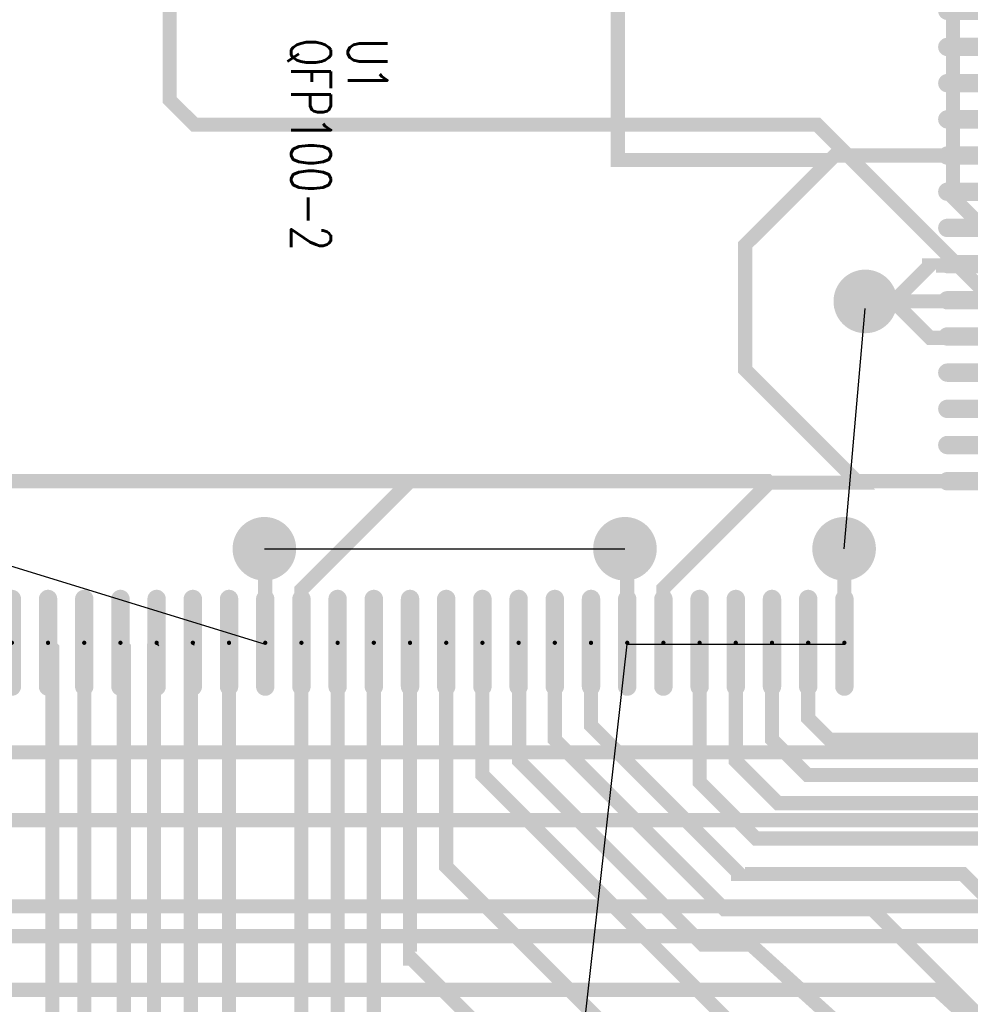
# Model space of a CAD drawing. Extents: x 22 to 3079, y -510 to 5425.
# Tile 6 of 15: x 1042 to 1714, y 2498 to 3194. Entities that reach past the tile are written whole.
import ezdxf

# ---------------------------------------------------------------- set-up
doc = ezdxf.new("R2010")
doc.units = 0
for name, pattern in [('TRACK1', [2, 1, 1]), ('TRACK10', [2, 1, 1]), ('TRACK113', [2, 1, 1]), ('TRACK114', [2, 1, 1]), ('TRACK158', [2, 1, 1]), ('TRACK162', [2, 1, 1]), ('TRACK163', [2, 1, 1]), ('TRACK164', [2, 1, 1]), ('TRACK165', [2, 1, 1]), ('TRACK187', [2, 1, 1]), ('TRACK2', [2, 1, 1]), ('TRACK204', [2, 1, 1]), ('TRACK205', [2, 1, 1]), ('TRACK206', [2, 1, 1]), ('TRACK207', [2, 1, 1]), ('TRACK208', [2, 1, 1]), ('TRACK209', [2, 1, 1]), ('TRACK210', [2, 1, 1]), ('TRACK214', [2, 1, 1]), ('TRACK216', [2, 1, 1]), ('TRACK217', [2, 1, 1]), ('TRACK218', [2, 1, 1]), ('TRACK219', [2, 1, 1]), ('TRACK220', [2, 1, 1]), ('TRACK221', [2, 1, 1]), ('TRACK222', [2, 1, 1]), ('TRACK226', [2, 1, 1]), ('TRACK249', [2, 1, 1]), ('TRACK254', [2, 1, 1]), ('TRACK255', [2, 1, 1]), ('TRACK269', [2, 1, 1]), ('TRACK277', [2, 1, 1]), ('TRACK323', [2, 1, 1]), ('TRACK324', [2, 1, 1]), ('TRACK345', [2, 1, 1]), ('TRACK349', [2, 1, 1]), ('TRACK35', [2, 1, 1]), ('TRACK37', [2, 1, 1]), ('TRACK56', [2, 1, 1])]:
    doc.linetypes.add(name, pattern=pattern)
for name, color, linetype in [('CONNECTION', 202, 'CONTINUOUS'), ('DRIL_PLTE_THRU', 12, 'CONTINUOUS'), ('PADS_BOTTOM04', 152, 'CONTINUOUS'), ('PADS_INNER', 1, 'CONTINUOUS'), ('PADS_TOP01', 1, 'CONTINUOUS'), ('PART_NAME_TOP', 52, 'CONTINUOUS'), ('PART_TOP', 132, 'CONTINUOUS'), ('REFDES', 132, 'CONTINUOUS'), ('TRACK01', 1, 'CONTINUOUS'), ('TRACK03', 5, 'CONTINUOUS'), ('VIA', 1, 'CONTINUOUS')]:
    doc.layers.add(name, color=color, linetype=linetype)
doc.styles.add('W5', font='simplex', dxfattribs={"width": 0.75})

# ---------------------------------------------------------------- blocks, each defined once
blk = doc.blocks.new('PADS_BLOCK_UNUSED8')
at = {"layer": 'DRIL_PLTE_THRU', "const_width": 1.5}
blk.add_lwpolyline([(0, -0.75, 1), (0, 0.75, 1)], format="xyb", close=True, dxfattribs=at)
at = {"layer": 'PADS_BOTTOM04'}
blk.add_lwpolyline([(0, 0, 1), (0, 0, 1)], format="xyb", close=True, dxfattribs=at)
at = {"layer": 'PADS_INNER'}
blk.add_lwpolyline([(0, 0, 1), (0, 0, 1)], format="xyb", close=True, dxfattribs=at)
at = {"layer": 'PADS_TOP01', "const_width": 6.5}
blk.add_lwpolyline([(-31, -3.25), (31, -3.25, 1), (31, 3.25), (-31, 3.25, 1)], format="xyb", close=True, dxfattribs=at)
blk = doc.blocks.new('PADS_BLOCK_UNUSED9')
at = {"layer": 'DRIL_PLTE_THRU', "const_width": 1.5}
blk.add_lwpolyline([(0, -0.75, 1), (0, 0.75, 1)], format="xyb", close=True, dxfattribs=at)
at = {"layer": 'PADS_BOTTOM04'}
blk.add_lwpolyline([(0, 0, 1), (0, 0, 1)], format="xyb", close=True, dxfattribs=at)
at = {"layer": 'PADS_INNER'}
blk.add_lwpolyline([(0, 0, 1), (0, 0, 1)], format="xyb", close=True, dxfattribs=at)
at = {"layer": 'PADS_TOP01', "const_width": 6.5}
blk.add_lwpolyline([(3.25, -31), (3.25, 31, 1), (-3.25, 31), (-3.25, -31, 1)], format="xyb", close=True, dxfattribs=at)
blk = doc.blocks.new('SYM_BLOCK_UNUSED7')
for name, p in [('PADS_BLOCK_UNUSED9', (-89.6, 475)), ('PADS_BLOCK_UNUSED9', (-64, 475)), ('PADS_BLOCK_UNUSED9', (-38.4, 475)), ('PADS_BLOCK_UNUSED9', (-12.8, 475)), ('PADS_BLOCK_UNUSED9', (12.8, 475)), ('PADS_BLOCK_UNUSED9', (38.4, 475)), ('PADS_BLOCK_UNUSED9', (64, 475)), ('PADS_BLOCK_UNUSED9', (89.6, 475)), ('PADS_BLOCK_UNUSED9', (115.2, 475)), ('PADS_BLOCK_UNUSED9', (140.8, 475)), ('PADS_BLOCK_UNUSED9', (166.4, 475)), ('PADS_BLOCK_UNUSED9', (192, 475)), ('PADS_BLOCK_UNUSED9', (217.6, 475)), ('PADS_BLOCK_UNUSED9', (243.2, 475)), ('PADS_BLOCK_UNUSED8', (357.5, 371.2)), ('PADS_BLOCK_UNUSED8', (357.5, 345.6)), ('PADS_BLOCK_UNUSED8', (357.5, 320)), ('PADS_BLOCK_UNUSED8', (357.5, 294.4)), ('PADS_BLOCK_UNUSED8', (357.5, 268.8)), ('PADS_BLOCK_UNUSED8', (357.5, 243.2)), ('PADS_BLOCK_UNUSED8', (357.5, 217.6)), ('PADS_BLOCK_UNUSED8', (357.5, 192)), ('PADS_BLOCK_UNUSED8', (357.5, 166.4)), ('PADS_BLOCK_UNUSED8', (357.5, 140.8)), ('PADS_BLOCK_UNUSED8', (357.5, 115.2)), ('PADS_BLOCK_UNUSED8', (357.5, 89.6)), ('PADS_BLOCK_UNUSED8', (357.5, 64)), ('PADS_BLOCK_UNUSED8', (357.5, 38.4)), ('PADS_BLOCK_UNUSED8', (357.5, 12.8)), ('PADS_BLOCK_UNUSED8', (357.5, -12.8)), ('PADS_BLOCK_UNUSED8', (357.5, -38.4)), ('PADS_BLOCK_UNUSED8', (357.5, -64)), ('PADS_BLOCK_UNUSED8', (357.5, -89.6)), ('PADS_BLOCK_UNUSED8', (357.5, -115.2)), ('PADS_BLOCK_UNUSED8', (357.5, -140.8)), ('PADS_BLOCK_UNUSED8', (357.5, -166.4)), ('PADS_BLOCK_UNUSED8', (357.5, -192)), ('PADS_BLOCK_UNUSED8', (357.5, -217.6))]:
    blk.add_blockref(name, p)
blk = doc.blocks.new('PART_TOP80')
blk.add_blockref('SYM_BLOCK_UNUSED7', (0, 0))
at = {"layer": 'PART_NAME_TOP', "style": 'W5', "width": 0.75}
blk.add_text('QFP100-2', height=28, dxfattribs=at).set_placement((-70, -20))
at = {"layer": 'REFDES', "style": 'W5', "width": 0.75}
blk.add_text('U1', height=28, dxfattribs=at).set_placement((-70, 20))
blk = doc.blocks.new('CORNER_10')
at = {"const_width": 5}
blk.add_lwpolyline([(0, -2.5, 1), (0, 2.5, 1)], format="xyb", close=True, dxfattribs=at)
blk = doc.blocks.new('PADS_BLOCK_UNUSED20')
at = {"layer": 'DRIL_PLTE_THRU', "const_width": 15.5}
blk.add_lwpolyline([(0, -7.75, 1), (0, 7.75, 1)], format="xyb", close=True, dxfattribs=at)
at = {"layer": 'PADS_BOTTOM04', "const_width": 22.5}
blk.add_lwpolyline([(0, -11.25, 1), (0, 11.25, 1)], format="xyb", close=True, dxfattribs=at)
at = {"layer": 'PADS_INNER', "const_width": 22.5}
blk.add_lwpolyline([(0, -11.25, 1), (0, 11.25, 1)], format="xyb", close=True, dxfattribs=at)
at = {"layer": 'PADS_TOP01', "const_width": 22.5}
blk.add_lwpolyline([(0, -11.25, 1), (0, 11.25, 1)], format="xyb", close=True, dxfattribs=at)
blk = doc.blocks.new('VIA0')
blk.add_blockref('PADS_BLOCK_UNUSED20', (0, 0))

msp = doc.modelspace()

# ---------------------------------------------------------------- linework, layer by layer
at = {"layer": 'CONNECTION', "linetype": 'TRACK349'}
for p, q in [((1625, 2820), (1640, 2990)), ((1625.2, 2753.5), (1625.2, 2752.5))]:
    msp.add_line(p, q, dxfattribs=at)
at = {"layer": 'CONNECTION', "linetype": 'TRACK165'}
for p in [(850, 2865), (1215.6, 2753.5)]:
    msp.add_line(p, (1215.6, 2752.5), dxfattribs=at)
at = {"layer": 'CONNECTION', "linetype": 'TRACK187'}
for p, q in [((850, 2865), (1215.6, 2752.5)), ((1215, 2820), (1470, 2820)), ((1471.6, 2753.5), (1471.6, 2752.5))]:
    msp.add_line(p, q, dxfattribs=at)
at = {"layer": 'CONNECTION', "linetype": 'TRACK204'}
msp.add_line((1062, 2753.5), (1062, 2752.5), dxfattribs=at)
at = {"layer": 'CONNECTION', "linetype": 'TRACK207'}
msp.add_line((1087.6, 2753.5), (1087.6, 2752.5), dxfattribs=at)
at = {"layer": 'CONNECTION', "linetype": 'TRACK208'}
msp.add_line((1113.2, 2753.5), (1113.2, 2752.5), dxfattribs=at)
at = {"layer": 'CONNECTION', "linetype": 'TRACK209'}
msp.add_line((1138.8, 2753.5), (1140, 2751.3), dxfattribs=at)
at = {"layer": 'CONNECTION', "linetype": 'TRACK210'}
msp.add_line((1164.4, 2753.5), (1165, 2751.9), dxfattribs=at)
at = {"layer": 'CONNECTION', "linetype": 'TRACK214'}
msp.add_line((1190, 2753.5), (1190, 2752.5), dxfattribs=at)
at = {"layer": 'CONNECTION', "linetype": 'TRACK216'}
msp.add_line((1266.8, 2753.5), (1266.8, 2752.5), dxfattribs=at)
at = {"layer": 'CONNECTION', "linetype": 'TRACK217'}
msp.add_line((1292.4, 2753.5), (1292.4, 2752.5), dxfattribs=at)
at = {"layer": 'CONNECTION', "linetype": 'TRACK218'}
msp.add_line((1318, 2753.5), (1318, 2752.5), dxfattribs=at)
at = {"layer": 'CONNECTION', "linetype": 'TRACK219'}
msp.add_line((1343.6, 2753.5), (1343.6, 2752.5), dxfattribs=at)
at = {"layer": 'CONNECTION', "linetype": 'TRACK220'}
msp.add_line((1369.2, 2753.5), (1369.2, 2752.5), dxfattribs=at)
at = {"layer": 'CONNECTION', "linetype": 'TRACK221'}
msp.add_line((1394.8, 2753.5), (1394.8, 2752.5), dxfattribs=at)
at = {"layer": 'CONNECTION', "linetype": 'TRACK162'}
for p in [(1411, 2213), (1471.6, 2753.5)]:
    msp.add_line(p, (1471.6, 2752.5), dxfattribs=at)
at = {"layer": 'CONNECTION', "linetype": 'TRACK222'}
msp.add_line((1420.4, 2753.5), (1420.4, 2752.5), dxfattribs=at)
at = {"layer": 'CONNECTION', "linetype": 'TRACK323'}
msp.add_line((1446, 2753.5), (1446, 2752.5), dxfattribs=at)
at = {"layer": 'CONNECTION', "linetype": 'TRACK164'}
for p, q in [((1471.6, 2753.5), (1471.6, 2752.5)), ((1471.6, 2752.5), (1625.2, 2752.5)), ((1625.2, 2753.5), (1625.2, 2752.5))]:
    msp.add_line(p, q, dxfattribs=at)
at = {"layer": 'CONNECTION', "linetype": 'TRACK37'}
msp.add_line((1522.8, 2753.5), (1522.8, 2752.5), dxfattribs=at)
at = {"layer": 'CONNECTION', "linetype": 'TRACK35'}
msp.add_line((1548.4, 2753.5), (1548.4, 2752.5), dxfattribs=at)
at = {"layer": 'CONNECTION', "linetype": 'TRACK226'}
msp.add_line((1574, 2753.5), (1574, 2752.5), dxfattribs=at)
at = {"layer": 'CONNECTION', "linetype": 'TRACK324'}
msp.add_line((1599.6, 2753.5), (1599.6, 2752.5), dxfattribs=at)
at = {"layer": 'TRACK01', "linetype": 'TRACK205', "const_width": 10}
msp.add_lwpolyline([(1625.2, 3468.5), (1625.2, 3467.5), (1625, 3467.3), (1625, 3410), (1605, 3390), (1547.5, 3390), (1530, 3372.5), (1530, 3327.5), (1512.5, 3310), (1465, 3310), (1465, 3095), (1615, 3095), (1618.2, 3098.2), (1729, 3098.2)], dxfattribs=at)
at = {"layer": 'TRACK01', "linetype": 'TRACK269', "const_width": 10}
msp.add_lwpolyline([(779, 3123.8), (674.2, 3123.8), (674, 3123.6), (674, 3123.6), (779, 3122.8), (820.2, 3122.8), (837, 3106), (920, 3106), (920, 3107), (922.8, 3104.2), (922.8, 2872), (923.8, 2872), (928, 2867.8), (1318, 2867.8), (1241.2, 2791), (1241.2, 2753.5)], dxfattribs=at)
at = {"layer": 'TRACK01', "linetype": 'TRACK345', "const_width": 10}
msp.add_lwpolyline([(1729, 3098.2), (1618.2, 3098.2), (1615, 3095), (1555, 3035), (1555, 2946.8), (1635, 2866.8), (1572, 2866.8), (1571, 2867.8), (1318, 2867.8), (928, 2867.8), (923.8, 2872), (922.8, 2872), (922.8, 2857), (882.8, 2817), (882.8, 2753.5)], dxfattribs=at)
at = {"layer": 'TRACK01', "linetype": 'TRACK349', "const_width": 10}
for points in [[(1640, 2995), (1660, 2995), (1685, 3020), (1685, 3020.4), (1729, 3020.4)], [(1625.2, 2753.5), (1625.2, 2819.8), (1625, 2820)], [(1625.2, 2752.5), (1625.2, 2753.5)]]:
    msp.add_lwpolyline(points, dxfattribs=at)
at = {"layer": 'TRACK01', "linetype": 'TRACK163', "const_width": 10}
msp.add_lwpolyline([(1729, 2994.8), (1728.8, 2995), (1660, 2995), (1685, 3020), (1685, 3020.4), (1729, 3020.4)], dxfattribs=at)
at = {"layer": 'TRACK01', "linetype": 'TRACK158', "const_width": 10}
msp.add_lwpolyline([(1729, 2969.2), (1685.8, 2969.2), (1660, 2995), (1728.8, 2995), (1729, 2994.8)], dxfattribs=at)
at = {"layer": 'TRACK01', "linetype": 'TRACK1', "const_width": 10}
msp.add_lwpolyline([(1241.2, 2753.5), (1241.2, 2791), (1318, 2867.8), (928, 2867.8), (923.8, 2872), (922.8, 2872), (922.8, 2857), (882.8, 2817), (882.8, 2753.5)], dxfattribs=at)
at = {"layer": 'TRACK01', "linetype": 'TRACK2', "const_width": 10}
msp.add_lwpolyline([(1241.2, 2753.5), (1241.2, 2791), (1318, 2867.8), (1571, 2867.8), (1572, 2866.8), (1497.2, 2792), (1497.2, 2753.5)], dxfattribs=at)
at = {"layer": 'TRACK01', "linetype": 'TRACK206', "const_width": 10}
msp.add_lwpolyline([(1497.2, 2753.5), (1497.2, 2792), (1572, 2866.8), (1635, 2866.8), (1636, 2867.8), (1729, 2867.8)], dxfattribs=at)
at = {"layer": 'TRACK01', "linetype": 'TRACK187', "const_width": 10}
for points in [[(1215, 2820), (1215.6, 2819.4), (1215.6, 2753.5), (1215.6, 2752.5)], [(1471.6, 2753.5), (1471.6, 2818.4), (1470, 2820)], [(1471.6, 2752.5), (1471.6, 2753.5)]]:
    msp.add_lwpolyline(points, dxfattribs=at)
at = {"layer": 'TRACK01', "linetype": 'TRACK209', "const_width": 10}
msp.add_lwpolyline([(965, 2349), (965, 2349.57), (1027, 2411.57), (1119.5, 2411.57), (1137, 2429.07), (1137, 2750.7), (1138.8, 2752.5), (1140, 2751.3)], dxfattribs=at)
at = {"layer": 'TRACK01', "linetype": 'TRACK210', "const_width": 10}
msp.add_lwpolyline([(1165, 2751.9), (1164.4, 2752.5), (1163, 2751.1), (1163, 2407.5), (1145.5, 2390), (1096, 2390), (1056, 2350), (1056, 2348)], dxfattribs=at)
at = {"layer": 'TRACK01', "linetype": 'TRACK10', "const_width": 10}
msp.add_lwpolyline([(1235, 2349), (1236, 2350), (1241.2, 2350), (1241.2, 2753.5)], dxfattribs=at)
at = {"layer": 'TRACK01', "linetype": 'TRACK204', "const_width": 10}
msp.add_lwpolyline([(1062, 2752.5), (1065, 2749.5), (1065, 2487.5), (1047.5, 2470), (860, 2470), (804, 2414), (760, 2414), (695, 2349)], dxfattribs=at)
at = {"layer": 'TRACK01', "linetype": 'TRACK207', "const_width": 10}
msp.add_lwpolyline([(785, 2349), (887, 2451), (1070.1, 2451), (1087.6, 2468.5), (1087.6, 2752.5)], dxfattribs=at)
at = {"layer": 'TRACK01', "linetype": 'TRACK208', "const_width": 10}
msp.add_lwpolyline([(875, 2349), (875, 2349.39), (875.61, 2350), (885, 2350), (965, 2430), (1103.61, 2430), (1115.61, 2442), (1115.61, 2750.09), (1113.2, 2752.5)], dxfattribs=at)
at = {"layer": 'TRACK01', "linetype": 'TRACK214', "const_width": 10}
msp.add_lwpolyline([(1190, 2752.5), (1190, 2389), (1149, 2348), (1149, 2347)], dxfattribs=at)
at = {"layer": 'TRACK01', "linetype": 'TRACK216', "const_width": 10}
msp.add_lwpolyline([(1266.8, 2752.5), (1266.8, 2390), (1306.8, 2350), (1319, 2350), (1320, 2349)], dxfattribs=at)
at = {"layer": 'TRACK01', "linetype": 'TRACK217', "const_width": 10}
msp.add_lwpolyline([(1292.4, 2752.5), (1292.4, 2465), (1357.4, 2400), (1362, 2400), (1412, 2350)], dxfattribs=at)
at = {"layer": 'TRACK01', "linetype": 'TRACK218', "const_width": 10}
msp.add_lwpolyline([(1318, 2752.5), (1318, 2530), (1319, 2530), (1500, 2349)], dxfattribs=at)
at = {"layer": 'TRACK01', "linetype": 'TRACK219', "const_width": 10}
msp.add_lwpolyline([(1343.6, 2752.5), (1343.6, 2595), (1589.6, 2349), (1590, 2349)], dxfattribs=at)
at = {"layer": 'TRACK01', "linetype": 'TRACK220', "const_width": 10}
msp.add_lwpolyline([(1680, 2349), (1680, 2349.2), (1369.2, 2660), (1369.2, 2752.5)], dxfattribs=at)
at = {"layer": 'TRACK01', "linetype": 'TRACK221', "const_width": 10}
msp.add_lwpolyline([(1770, 2349), (1559, 2540), (1525, 2540), (1395.2, 2669.8), (1395.2, 2752.1), (1394.8, 2752.5)], dxfattribs=at)
at = {"layer": 'TRACK01', "linetype": 'TRACK222', "const_width": 10}
msp.add_lwpolyline([(1420.4, 2752.5), (1420.4, 2685), (1540.4, 2565), (1645, 2565), (1860, 2350), (1860, 2349)], dxfattribs=at)
at = {"layer": 'TRACK01', "linetype": 'TRACK323', "const_width": 10}
msp.add_lwpolyline([(1950, 2349), (1709, 2590), (1550, 2590), (1550, 2591), (1446, 2695), (1446, 2752.5)], dxfattribs=at)
at = {"layer": 'TRACK01', "linetype": 'TRACK37', "const_width": 10}
msp.add_lwpolyline([(1522.8, 2752.5), (1522.8, 2655), (1562.8, 2615), (1795, 2615), (1948, 2462), (2192, 2462), (2195, 2459)], dxfattribs=at)
at = {"layer": 'TRACK01', "linetype": 'TRACK35', "const_width": 10}
msp.add_lwpolyline([(1548.4, 2752.5), (1548.4, 2670), (1578.4, 2640), (1855, 2640), (1985, 2510), (2144, 2510), (2145, 2509)], dxfattribs=at)
at = {"layer": 'TRACK01', "linetype": 'TRACK226', "const_width": 10}
msp.add_lwpolyline([(1574, 2752.5), (1574, 2685), (1599, 2660), (1915, 2660), (2005, 2570), (2005, 2569)], dxfattribs=at)
at = {"layer": 'TRACK01', "linetype": 'TRACK324', "const_width": 10}
msp.add_lwpolyline([(1599.6, 2752.5), (1599.6, 2700), (1614.6, 2685), (1965, 2685), (2005, 2645), (2006, 2645)], dxfattribs=at)
at = {"layer": 'TRACK03', "linetype": 'TRACK277', "const_width": 10}
msp.add_lwpolyline([(1629, 5171), (1702, 5171), (1702, 3068.5), (1719.5, 3051), (2010, 3051)], dxfattribs=at)
at = {"layer": 'TRACK03', "linetype": 'TRACK249', "const_width": 10}
msp.add_lwpolyline([(961, 3902), (927, 3902), (877, 3952), (593.5, 3952), (576, 3934.5), (576, 3794), (652, 3718), (652, 3622), (720, 3554), (720, 2525.5), (737.5, 2508), (1691, 2508), (1814, 2395), (1814, 2140), (1799, 2125)], dxfattribs=at)
at = {"layer": 'TRACK03', "linetype": 'TRACK113', "const_width": 10}
msp.add_lwpolyline([(2200, 1400), (1848, 1735), (1848, 2189), (1903, 2244), (1903, 2397), (1754, 2546), (763.5, 2546), (746, 2563.5), (746, 3279.5), (749, 3282.5), (749, 3575), (684, 3640), (684, 3729), (660, 3753), (660, 3923), (862.5, 3923), (880, 3905.5), (880, 3849)], dxfattribs=at)
at = {"layer": 'TRACK03', "linetype": 'TRACK254', "const_width": 10}
msp.add_lwpolyline([(2300, 2124), (2300, 2158), (2296, 2158), (2104, 2350), (2107, 2350), (1781, 2676), (828.5, 2676), (811, 2693.5), (811, 3412), (811, 3754), (805, 3760), (806, 3761), (806, 3847)], dxfattribs=at)
at = {"layer": 'TRACK03', "linetype": 'TRACK114', "const_width": 10}
msp.add_lwpolyline([(2300, 1400), (2300, 1461), (1948, 1813), (1948, 2270.5), (1965.5, 2288), (1994.5, 2288), (2012, 2305.5), (2012, 2351), (1796, 2567), (789.5, 2567), (772, 2584.5), (772, 3487), (772, 3589), (742, 3619), (717, 3644), (717, 3845)], dxfattribs=at)
at = {"layer": 'TRACK03', "linetype": 'TRACK255', "const_width": 10}
msp.add_lwpolyline([(762, 3744), (792, 3714), (792, 2645.5), (809.5, 2628), (1770, 2628), (2200, 2198), (2200, 2124)], dxfattribs=at)
at = {"layer": 'TRACK03', "linetype": 'TRACK56', "const_width": 10}
msp.add_lwpolyline([(1148, 3295), (1148, 3137.5), (1165.5, 3120), (1606, 3120), (1724, 3002), (2057, 3002), (2057, 3376), (2186, 3505), (2615, 3505), (2715, 3605)], dxfattribs=at)
at = {"layer": 'TRACK03', "linetype": 'TRACK349', "const_width": 10}
msp.add_lwpolyline([(1640, 2990), (1640, 2995)], dxfattribs=at)

# ---------------------------------------------------------------- block references
at = {"layer": 'PART_TOP', "rotation": 270}
msp.add_blockref('PART_TOP80', (1254, 3111), dxfattribs=at)
at = {"layer": 'TRACK01'}
for p in [(1465, 3095), (1615, 3095), (1618.2, 3098.2), (1618.2, 3098.2), (1555, 3035), (1685, 3020.4), (1685, 3020.4), (1685, 3020), (1685, 3020), (1640, 2995), (1660, 2995), (1660, 2995), (1660, 2995), (1685.8, 2969.2), (1555, 2946.8), (1318, 2867.8), (1318, 2867.8), (1318, 2867.8), (1571, 2867.8), (1571, 2867.8), (1572, 2866.8), (1572, 2866.8), (1572, 2866.8), (1635, 2866.8), (1635, 2866.8), (1636, 2867.8), (1215, 2820), (1215.6, 2819.4), (1470, 2820), (1471.6, 2818.4), (1625, 2820), (1625.2, 2819.8), (1241.2, 2791), (1241.2, 2791), (1241.2, 2791), (1497.2, 2792), (1497.2, 2792), (1215.6, 2753.5), (1241.2, 2753.5), (1241.2, 2753.5), (1241.2, 2753.5), (1241.2, 2753.5), (1471.6, 2753.5), (1471.6, 2753.5), (1497.2, 2753.5), (1497.2, 2753.5), (1625.2, 2753.5), (1625.2, 2753.5), (1062, 2752.5), (1065, 2749.5), (1087.6, 2752.5), (1113.2, 2752.5), (1115.61, 2750.09), (1137, 2750.7), (1138.8, 2752.5), (1140, 2751.3), (1163, 2751.1), (1164.4, 2752.5), (1165, 2751.9), (1190, 2752.5), (1266.8, 2752.5), (1292.4, 2752.5), (1318, 2752.5), (1343.6, 2752.5), (1369.2, 2752.5), (1394.8, 2752.5), (1395.2, 2752.1), (1420.4, 2752.5), (1446, 2752.5), (1471.6, 2752.5), (1522.8, 2752.5), (1548.4, 2752.5), (1574, 2752.5), (1599.6, 2752.5), (1625.2, 2752.5), (1599.6, 2700), (1446, 2695), (1420.4, 2685), (1574, 2685), (1614.6, 2685), (1395.2, 2669.8), (1548.4, 2670), (1369.2, 2660), (1599, 2660), (1522.8, 2655), (1578.4, 2640), (1562.8, 2615), (1343.6, 2595), (1550, 2591), (1550, 2590), (1709, 2590), (1540.4, 2565), (1645, 2565), (1525, 2540), (1559, 2540), (1318, 2530), (1319, 2530)]:
    msp.add_blockref('CORNER_10', p, dxfattribs=at)
at = {"layer": 'TRACK03'}
for p in [(1148, 3137.5), (1165.5, 3120), (1606, 3120), (1702, 3068.5), (1640, 2995), (1640, 2990), (1691, 2508)]:
    msp.add_blockref('CORNER_10', p, dxfattribs=at)
at = {"layer": 'VIA', "linetype": 'TRACK349'}
for p in [(1640, 2995), (1625, 2820)]:
    msp.add_blockref('VIA0', p, dxfattribs=at)
at = {"layer": 'VIA', "linetype": 'TRACK187'}
for p in [(1215, 2820), (1470, 2820)]:
    msp.add_blockref('VIA0', p, dxfattribs=at)

doc.saveas('drawing.dxf')
